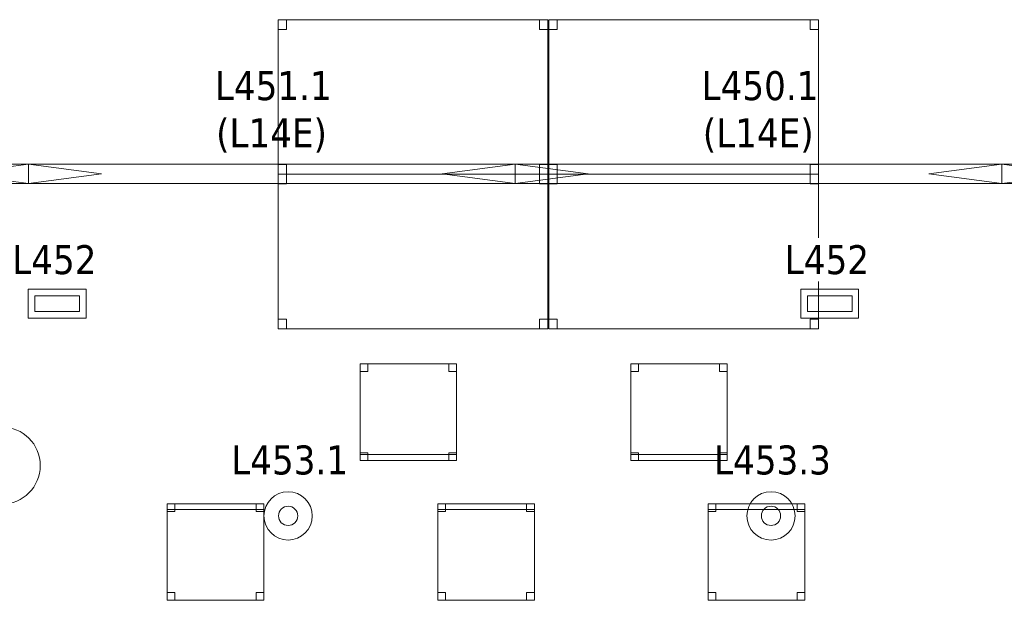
# Model space of a CAD drawing. Header units: metres. Extents: x 397.7 to 427.5, y 12.7 to 28.4.
# Tile 119 of 133: x 410.8 to 415.9, y 17.1 to 20.1. Entities that reach past the tile are written whole.
import ezdxf

# ---------------------------------------------------------------- set-up
doc = ezdxf.new("R2010")
doc.units = ezdxf.units.M
for name, color, linetype, lineweight in [('02_MOBILIARIO', 7, 'Continuous', 18), ('A-COLS-____-MCUT', 7, 'Continuous', 18), ('A-COLS-____-OTLN', 7, 'Continuous', 18), ('A-DETL-____-MBND', 7, 'Continuous', 18), ('A-DETL-GENF-OTLN', 7, 'Continuous', 18), ('E-LITE-____-IDEN', 7, 'Continuous', 30), ('E-LITE-EQPM-IDEN', 7, 'Continuous', 30)]:
    doc.layers.add(name, color=color, linetype=linetype, lineweight=lineweight)
doc.styles.add('Tahoma_4', font='tahoma.ttf', dxfattribs={"height": 0.15})

# ---------------------------------------------------------------- blocks, each defined once
blk = doc.blocks.new('Family - Taula 140X80_P4-153792-07_ENLLUMENAT_P4')
at = {"layer": 'A-DETL-____-MBND', "color": 253, "true_color": 0xaaaaaa}
for p, q in [((0, 0.8001), (0.0437, 0.8001)), ((0, 0.7501), (0, 0.8001)), ((0.0437, 0.8001), (0, 0.8001)), ((0, 0.8001), (0, 0.7501)), ((0, 0.8001), (1.3973, 0.8001)), ((0, 0), (0, 0.8001)), ((1.3973, 0.8001), (0, 0.8001)), ((0, 0.8001), (0, 0)), ((0.0437, 0.8001), (0.0437, 0.7501)), ((0.0437, 0.7501), (0.0437, 0.8001)), ((1.3536, 0.8001), (1.3973, 0.8001)), ((1.3536, 0.7501), (1.3536, 0.8001)), ((1.3973, 0.8001), (1.3536, 0.8001)), ((1.3536, 0.8001), (1.3536, 0.7501)), ((1.3973, 0.8001), (1.3973, 0.7501)), ((1.3973, 0.7501), (1.3973, 0.8001)), ((1.3973, 0.8001), (1.3973, 0)), ((1.3973, 0), (1.3973, 0.8001)), ((0.0437, 0.7501), (0, 0.7501)), ((0, 0.7501), (0.0437, 0.7501)), ((1.3973, 0.7501), (1.3536, 0.7501)), ((1.3536, 0.7501), (1.3973, 0.7501)), ((0, 0.05), (0.0437, 0.05)), ((0, 0), (0, 0.05)), ((0.0437, 0.05), (0, 0.05)), ((0, 0.05), (0, 0)), ((0.0437, 0), (0, 0)), ((0, 0), (0.0437, 0)), ((0, 0), (1.3973, 0)), ((0.0437, 0.05), (0.0437, 0)), ((0.0437, 0), (0.0437, 0.05)), ((1.3536, 0.05), (1.3973, 0.05)), ((1.3536, 0), (1.3536, 0.05)), ((1.3973, 0.05), (1.3536, 0.05)), ((1.3536, 0.05), (1.3536, 0)), ((1.3973, 0), (1.3536, 0)), ((1.3536, 0), (1.3973, 0)), ((1.3973, 0.05), (1.3973, 0)), ((1.3973, 0), (1.3973, 0.05)), ((1.3973, 0), (0, 0))]:
    blk.add_line(p, q, dxfattribs=at)
blk = doc.blocks.new('Family - Cadira d_Oficina_P4-153876-07_ENLLUMENAT_P4')
at = {"layer": 'A-DETL-____-MBND', "color": 253, "true_color": 0xaaaaaa}
for p, q in [((0, 0), (0, 0.5)), ((0, 0.5), (0.5, 0.5)), ((0.5, 0.5), (0, 0.5)), ((0, 0.5), (0, 0)), ((0, 0.46), (0, 0.5)), ((0, 0.5), (0.04, 0.5)), ((0.04, 0.5), (0, 0.5)), ((0, 0.5), (0, 0.46)), ((0, 0.47), (0, 0.5)), ((0, 0.5), (0.5, 0.5)), ((0.5, 0.5), (0, 0.5)), ((0, 0.5), (0, 0.47)), ((0.5, 0.47), (0, 0.47)), ((0, 0.47), (0.5, 0.47)), ((0.04, 0.46), (0, 0.46)), ((0, 0.46), (0.04, 0.46)), ((0.04, 0.5), (0.04, 0.46)), ((0.04, 0.46), (0.04, 0.5)), ((0.46, 0.46), (0.46, 0.5)), ((0.46, 0.5), (0.5, 0.5)), ((0.5, 0.5), (0.46, 0.5)), ((0.46, 0.5), (0.46, 0.46)), ((0.5, 0.46), (0.46, 0.46)), ((0.46, 0.46), (0.5, 0.46)), ((0.5, 0.5), (0.5, 0.46)), ((0.5, 0.46), (0.5, 0.5)), ((0.5, 0.5), (0.5, 0)), ((0.5, 0), (0.5, 0.5)), ((0.5, 0.5), (0.5, 0.47)), ((0.5, 0.47), (0.5, 0.5)), ((0, 0), (0, 0.04)), ((0, 0.04), (0.04, 0.04)), ((0.04, 0.04), (0, 0.04)), ((0, 0.04), (0, 0)), ((0.5, 0), (0, 0)), ((0, 0), (0.5, 0)), ((0.04, 0), (0, 0)), ((0, 0), (0.04, 0)), ((0.04, 0.04), (0.04, 0)), ((0.04, 0), (0.04, 0.04)), ((0.46, 0), (0.46, 0.04)), ((0.46, 0.04), (0.5, 0.04)), ((0.5, 0.04), (0.46, 0.04)), ((0.46, 0.04), (0.46, 0)), ((0.5, 0), (0.46, 0)), ((0.46, 0), (0.5, 0)), ((0.5, 0.04), (0.5, 0)), ((0.5, 0), (0.5, 0.04))]:
    blk.add_line(p, q, dxfattribs=at)
blk = doc.blocks.new('Family - Pilar P4-153975-07_ENLLUMENAT_P4')
at = {"layer": 'A-COLS-____-MCUT', "color": 253, "true_color": 0xaaaaaa}
for start, end in [(360, 180), (180, 360)]:
    blk.add_arc((0.2, 0.2), 0.2, start, end, dxfattribs=at)
at = {"layer": 'A-COLS-____-OTLN', "color": 253, "true_color": 0xaaaaaa}
for start, end in [(360, 180), (180, 360)]:
    blk.add_arc((0.2, 0.2), 0.2, start, end, dxfattribs=at)
blk = doc.blocks.new('Family - Cadira d_Oficina_P4-154031-07_ENLLUMENAT_P4')
at = {"layer": 'A-DETL-____-MBND', "color": 253, "true_color": 0xaaaaaa}
for p, q in [((0, 0.5), (0.5, 0.5)), ((0, 0), (0, 0.5)), ((0.5, 0.5), (0, 0.5)), ((0, 0.5), (0, 0)), ((0, 0.46), (0, 0.5)), ((0, 0.5), (0.04, 0.5)), ((0.04, 0.5), (0, 0.5)), ((0, 0.5), (0, 0.46)), ((0.04, 0.46), (0, 0.46)), ((0, 0.46), (0.04, 0.46)), ((0.04, 0.5), (0.04, 0.46)), ((0.04, 0.46), (0.04, 0.5)), ((0.46, 0.46), (0.46, 0.5)), ((0.46, 0.5), (0.5, 0.5)), ((0.5, 0.5), (0.46, 0.5)), ((0.46, 0.5), (0.46, 0.46)), ((0.5, 0.46), (0.46, 0.46)), ((0.46, 0.46), (0.5, 0.46)), ((0.5, 0.5), (0.5, 0)), ((0.5, 0), (0.5, 0.5)), ((0.5, 0.5), (0.5, 0.46)), ((0.5, 0.46), (0.5, 0.5)), ((0, 0), (0, 0.04)), ((0, 0.04), (0.04, 0.04)), ((0.04, 0.04), (0, 0.04)), ((0, 0.04), (0, 0)), ((0, 0), (0, 0.03)), ((0, 0.03), (0.5, 0.03)), ((0.5, 0.03), (0, 0.03)), ((0, 0.03), (0, 0)), ((0.5, 0), (0, 0)), ((0.04, 0), (0, 0)), ((0, 0), (0.04, 0)), ((0.04, 0.04), (0.04, 0)), ((0.04, 0), (0.04, 0.04)), ((0.46, 0), (0.46, 0.04)), ((0.46, 0.04), (0.5, 0.04)), ((0.5, 0.04), (0.46, 0.04)), ((0.46, 0.04), (0.46, 0)), ((0.5, 0), (0.46, 0)), ((0.5, 0.04), (0.5, 0)), ((0.5, 0), (0.5, 0.04)), ((0.5, 0.03), (0.5, 0)), ((0.5, 0), (0.5, 0.03)), ((0, 0), (0.5, 0)), ((0.5, 0), (0, 0)), ((0, 0), (0.5, 0)), ((0.46, 0), (0.5, 0))]:
    blk.add_line(p, q, dxfattribs=at)
blk = doc.blocks.new('Family - Cadira d_Oficina_P4-154238-07_ENLLUMENAT_P4')
at = {"layer": 'A-DETL-____-MBND', "color": 253, "true_color": 0xaaaaaa}
for p, q in [((0, 0), (0, 0.5)), ((0, 0.5), (0.5, 0.5)), ((0.5, 0.5), (0, 0.5)), ((0, 0.5), (0, 0)), ((0, 0.47), (0, 0.5)), ((0, 0.5), (0.5, 0.5)), ((0.5, 0.5), (0, 0.5)), ((0, 0.5), (0, 0.47)), ((0, 0.46), (0, 0.5)), ((0, 0.5), (0.04, 0.5)), ((0.04, 0.5), (0, 0.5)), ((0, 0.5), (0, 0.46)), ((0.5, 0.47), (0, 0.47)), ((0, 0.47), (0.5, 0.47)), ((0.04, 0.46), (0, 0.46)), ((0, 0.46), (0.04, 0.46)), ((0.04, 0.5), (0.04, 0.46)), ((0.04, 0.46), (0.04, 0.5)), ((0.46, 0.46), (0.46, 0.5)), ((0.46, 0.5), (0.5, 0.5)), ((0.5, 0.5), (0.46, 0.5)), ((0.46, 0.5), (0.46, 0.46)), ((0.5, 0.46), (0.46, 0.46)), ((0.46, 0.46), (0.5, 0.46)), ((0.5, 0.5), (0.5, 0.46)), ((0.5, 0.46), (0.5, 0.5)), ((0.5, 0.5), (0.5, 0)), ((0.5, 0), (0.5, 0.5)), ((0.5, 0.5), (0.5, 0.47)), ((0.5, 0.47), (0.5, 0.5)), ((0, 0), (0, 0.04)), ((0, 0.04), (0.04, 0.04)), ((0.04, 0.04), (0, 0.04)), ((0, 0.04), (0, 0)), ((0.5, 0), (0, 0)), ((0, 0), (0.5, 0)), ((0.04, 0), (0, 0)), ((0, 0), (0.04, 0)), ((0.04, 0.04), (0.04, 0)), ((0.04, 0), (0.04, 0.04)), ((0.46, 0), (0.46, 0.04)), ((0.46, 0.04), (0.5, 0.04)), ((0.5, 0.04), (0.46, 0.04)), ((0.46, 0.04), (0.46, 0)), ((0.5, 0), (0.46, 0)), ((0.46, 0), (0.5, 0)), ((0.5, 0.04), (0.5, 0)), ((0.5, 0), (0.5, 0.04))]:
    blk.add_line(p, q, dxfattribs=at)
blk = doc.blocks.new('Family - Taula 140X80_P4-154322-07_ENLLUMENAT_P4')
at = {"layer": 'A-DETL-____-MBND', "color": 253, "true_color": 0xaaaaaa}
for p, q in [((0, 0.8001), (1.3973, 0.8001)), ((0, 0), (0, 0.8001)), ((1.3973, 0.8001), (0, 0.8001)), ((0, 0.8001), (0, 0)), ((0, 0.8001), (0.0437, 0.8001)), ((0, 0.7501), (0, 0.8001)), ((0.0437, 0.8001), (0, 0.8001)), ((0, 0.8001), (0, 0.7501)), ((0.0437, 0.8001), (0.0437, 0.7501)), ((0.0437, 0.7501), (0.0437, 0.8001)), ((1.3536, 0.8001), (1.3973, 0.8001)), ((1.3536, 0.7501), (1.3536, 0.8001)), ((1.3973, 0.8001), (1.3536, 0.8001)), ((1.3536, 0.8001), (1.3536, 0.7501)), ((1.3973, 0.8001), (1.3973, 0.7501)), ((1.3973, 0.7501), (1.3973, 0.8001)), ((1.3973, 0.8001), (1.3973, 0)), ((1.3973, 0), (1.3973, 0.8001)), ((0.0437, 0.7501), (0, 0.7501)), ((0, 0.7501), (0.0437, 0.7501)), ((1.3973, 0.7501), (1.3536, 0.7501)), ((1.3536, 0.7501), (1.3973, 0.7501)), ((0, 0.05), (0.0437, 0.05)), ((0, 0), (0, 0.05)), ((0.0437, 0.05), (0, 0.05)), ((0, 0.05), (0, 0)), ((0.0437, 0), (0, 0)), ((0, 0), (0.0437, 0)), ((0, 0), (1.3973, 0)), ((0.0437, 0.05), (0.0437, 0)), ((0.0437, 0), (0.0437, 0.05)), ((1.3536, 0.05), (1.3973, 0.05)), ((1.3536, 0), (1.3536, 0.05)), ((1.3973, 0.05), (1.3536, 0.05)), ((1.3536, 0.05), (1.3536, 0)), ((1.3973, 0), (1.3536, 0)), ((1.3536, 0), (1.3973, 0)), ((1.3973, 0.05), (1.3973, 0)), ((1.3973, 0), (1.3973, 0.05)), ((1.3973, 0), (0, 0))]:
    blk.add_line(p, q, dxfattribs=at)
blk = doc.blocks.new('Family - Taula 140X80_P4-154328-07_ENLLUMENAT_P4')
at = {"layer": 'A-DETL-____-MBND', "color": 253, "true_color": 0xaaaaaa}
for p, q in [((0, 0.7501), (0, 0.8001)), ((0, 0.8001), (0.0437, 0.8001)), ((0.0437, 0.8001), (0, 0.8001)), ((0, 0.8001), (0, 0.7501)), ((0, 0), (0, 0.8001)), ((0, 0.8001), (1.3973, 0.8001)), ((1.3973, 0.8001), (0, 0.8001)), ((0, 0.8001), (0, 0)), ((0.0437, 0.8001), (0.0437, 0.7501)), ((0.0437, 0.7501), (0.0437, 0.8001)), ((1.3536, 0.7501), (1.3536, 0.8001)), ((1.3536, 0.8001), (1.3973, 0.8001)), ((1.3973, 0.8001), (1.3536, 0.8001)), ((1.3536, 0.8001), (1.3536, 0.7501)), ((1.3973, 0.8001), (1.3973, 0.7501)), ((1.3973, 0.7501), (1.3973, 0.8001)), ((1.3973, 0.8001), (1.3973, 0)), ((1.3973, 0), (1.3973, 0.8001)), ((0.0437, 0.7501), (0, 0.7501)), ((0, 0.7501), (0.0437, 0.7501)), ((1.3973, 0.7501), (1.3536, 0.7501)), ((1.3536, 0.7501), (1.3973, 0.7501)), ((0, 0), (0, 0.05)), ((0, 0.05), (0.0437, 0.05)), ((0.0437, 0.05), (0, 0.05)), ((0, 0.05), (0, 0)), ((0.0437, 0), (0, 0)), ((0, 0), (0.0437, 0)), ((1.3973, 0), (0, 0)), ((0, 0), (1.3973, 0)), ((0.0437, 0.05), (0.0437, 0)), ((0.0437, 0), (0.0437, 0.05)), ((1.3536, 0), (1.3536, 0.05)), ((1.3536, 0.05), (1.3973, 0.05)), ((1.3973, 0.05), (1.3536, 0.05)), ((1.3536, 0.05), (1.3536, 0)), ((1.3973, 0), (1.3536, 0)), ((1.3536, 0), (1.3973, 0)), ((1.3973, 0.05), (1.3973, 0)), ((1.3973, 0), (1.3973, 0.05))]:
    blk.add_line(p, q, dxfattribs=at)
blk = doc.blocks.new('Family - Cadira d_Oficina_P4-154434-07_ENLLUMENAT_P4')
at = {"layer": 'A-DETL-____-MBND', "color": 253, "true_color": 0xaaaaaa}
for p, q in [((0, 0.46), (0, 0.5)), ((0, 0.5), (0.04, 0.5)), ((0.04, 0.5), (0, 0.5)), ((0, 0.5), (0, 0.46)), ((0, 0.47), (0, 0.5)), ((0, 0.5), (0.5, 0.5)), ((0.5, 0.5), (0, 0.5)), ((0, 0.5), (0, 0.47)), ((0, 0), (0, 0.5)), ((0, 0.5), (0.5, 0.5)), ((0.5, 0.5), (0, 0.5)), ((0, 0.5), (0, 0)), ((0.5, 0.47), (0, 0.47)), ((0, 0.47), (0.5, 0.47)), ((0.04, 0.46), (0, 0.46)), ((0, 0.46), (0.04, 0.46)), ((0.04, 0.5), (0.04, 0.46)), ((0.04, 0.46), (0.04, 0.5)), ((0.46, 0.46), (0.46, 0.5)), ((0.46, 0.5), (0.5, 0.5)), ((0.5, 0.5), (0.46, 0.5)), ((0.46, 0.5), (0.46, 0.46)), ((0.5, 0.46), (0.46, 0.46)), ((0.46, 0.46), (0.5, 0.46)), ((0.5, 0.5), (0.5, 0.46)), ((0.5, 0.46), (0.5, 0.5)), ((0.5, 0.5), (0.5, 0.47)), ((0.5, 0.47), (0.5, 0.5)), ((0.5, 0.5), (0.5, 0)), ((0.5, 0), (0.5, 0.5)), ((0, 0), (0, 0.04)), ((0, 0.04), (0.04, 0.04)), ((0.04, 0.04), (0, 0.04)), ((0, 0.04), (0, 0)), ((0.04, 0), (0, 0)), ((0, 0), (0.04, 0)), ((0.5, 0), (0, 0)), ((0, 0), (0.5, 0)), ((0.04, 0.04), (0.04, 0)), ((0.04, 0), (0.04, 0.04)), ((0.46, 0), (0.46, 0.04)), ((0.46, 0.04), (0.5, 0.04)), ((0.5, 0.04), (0.46, 0.04)), ((0.46, 0.04), (0.46, 0)), ((0.5, 0), (0.46, 0)), ((0.46, 0), (0.5, 0)), ((0.5, 0.04), (0.5, 0)), ((0.5, 0), (0.5, 0.04))]:
    blk.add_line(p, q, dxfattribs=at)
blk = doc.blocks.new('Family - Taula 140X80_P4-154509-07_ENLLUMENAT_P4')
at = {"layer": 'A-DETL-____-MBND', "color": 253, "true_color": 0xaaaaaa}
for p, q in [((0, 0), (0, 0.8001)), ((0, 0.8001), (1.3973, 0.8001)), ((1.3973, 0.8001), (0, 0.8001)), ((0, 0.8001), (0, 0)), ((0, 0.7501), (0, 0.8001)), ((0, 0.8001), (0.0437, 0.8001)), ((0.0437, 0.8001), (0, 0.8001)), ((0, 0.8001), (0, 0.7501)), ((0.0437, 0.8001), (0.0437, 0.7501)), ((0.0437, 0.7501), (0.0437, 0.8001)), ((1.3536, 0.7501), (1.3536, 0.8001)), ((1.3536, 0.8001), (1.3973, 0.8001)), ((1.3973, 0.8001), (1.3536, 0.8001)), ((1.3536, 0.8001), (1.3536, 0.7501)), ((1.3973, 0.8001), (1.3973, 0)), ((1.3973, 0), (1.3973, 0.8001)), ((1.3973, 0.8001), (1.3973, 0.7501)), ((1.3973, 0.7501), (1.3973, 0.8001)), ((0.0437, 0.7501), (0, 0.7501)), ((0, 0.7501), (0.0437, 0.7501)), ((1.3973, 0.7501), (1.3536, 0.7501)), ((1.3536, 0.7501), (1.3973, 0.7501)), ((0, 0), (0, 0.05)), ((0, 0.05), (0.0437, 0.05)), ((0.0437, 0.05), (0, 0.05)), ((0, 0.05), (0, 0)), ((1.3973, 0), (0, 0)), ((0, 0), (1.3973, 0)), ((0.0437, 0), (0, 0)), ((0, 0), (0.0437, 0)), ((0.0437, 0.05), (0.0437, 0)), ((0.0437, 0), (0.0437, 0.05)), ((1.3536, 0), (1.3536, 0.05)), ((1.3536, 0.05), (1.3973, 0.05)), ((1.3973, 0.05), (1.3536, 0.05)), ((1.3536, 0.05), (1.3536, 0)), ((1.3973, 0), (1.3536, 0)), ((1.3536, 0), (1.3973, 0)), ((1.3973, 0.05), (1.3973, 0)), ((1.3973, 0), (1.3973, 0.05))]:
    blk.add_line(p, q, dxfattribs=at)
blk = doc.blocks.new('Family - Cadira d_Oficina_P4-154521-07_ENLLUMENAT_P4')
at = {"layer": 'A-DETL-____-MBND', "color": 253, "true_color": 0xaaaaaa}
for p, q in [((0, 0.46), (0, 0.5)), ((0, 0.5), (0.04, 0.5)), ((0.04, 0.5), (0, 0.5)), ((0, 0.5), (0, 0.46)), ((0, 0.5), (0.5, 0.5)), ((0, 0), (0, 0.5)), ((0.5, 0.5), (0, 0.5)), ((0, 0.5), (0, 0)), ((0.04, 0.46), (0, 0.46)), ((0, 0.46), (0.04, 0.46)), ((0.04, 0.5), (0.04, 0.46)), ((0.04, 0.46), (0.04, 0.5)), ((0.46, 0.46), (0.46, 0.5)), ((0.46, 0.5), (0.5, 0.5)), ((0.5, 0.5), (0.46, 0.5)), ((0.46, 0.5), (0.46, 0.46)), ((0.5, 0.46), (0.46, 0.46)), ((0.46, 0.46), (0.5, 0.46)), ((0.5, 0.5), (0.5, 0)), ((0.5, 0), (0.5, 0.5)), ((0.5, 0.5), (0.5, 0.46)), ((0.5, 0.46), (0.5, 0.5)), ((0, 0), (0, 0.04)), ((0, 0.04), (0.04, 0.04)), ((0.04, 0.04), (0, 0.04)), ((0, 0.04), (0, 0)), ((0, 0), (0, 0.03)), ((0, 0.03), (0.5, 0.03)), ((0.5, 0.03), (0, 0.03)), ((0, 0.03), (0, 0)), ((0.5, 0), (0, 0)), ((0.04, 0), (0, 0)), ((0, 0), (0.04, 0)), ((0.04, 0.04), (0.04, 0)), ((0.04, 0), (0.04, 0.04)), ((0.46, 0), (0.46, 0.04)), ((0.46, 0.04), (0.5, 0.04)), ((0.5, 0.04), (0.46, 0.04)), ((0.46, 0.04), (0.46, 0)), ((0.5, 0), (0.46, 0)), ((0.5, 0.04), (0.5, 0)), ((0.5, 0), (0.5, 0.04)), ((0.5, 0.03), (0.5, 0)), ((0.5, 0), (0.5, 0.03)), ((0.5, 0), (0, 0)), ((0, 0), (0.5, 0)), ((0, 0), (0.5, 0)), ((0.46, 0), (0.5, 0))]:
    blk.add_line(p, q, dxfattribs=at)
blk = doc.blocks.new('LONDR55-XX_ZZ-ARQ-CAA-M3D-Londres55_ifc-1-07_ENLLUMENAT_P4')
at = {"layer": '02_MOBILIARIO', "color": 253, "lineweight": 18, "true_color": 0xaaaaaa}
for name, p in [('Family - Taula 140X80_P4-154322-07_ENLLUMENAT_P4', (412.1645, 19.3086)), ('Family - Taula 140X80_P4-153792-07_ENLLUMENAT_P4', (413.5657, 19.3086)), ('Family - Taula 140X80_P4-154509-07_ENLLUMENAT_P4', (412.1645, 18.5085)), ('Family - Taula 140X80_P4-154328-07_ENLLUMENAT_P4', (413.5657, 18.5085)), ('Family - Cadira d_Oficina_P4-154031-07_ENLLUMENAT_P4', (412.5892, 17.8263)), ('Family - Cadira d_Oficina_P4-154521-07_ENLLUMENAT_P4', (413.9904, 17.8263)), ('Family - Cadira d_Oficina_P4-154434-07_ENLLUMENAT_P4', (411.5905, 17.1018)), ('Family - Cadira d_Oficina_P4-153876-07_ENLLUMENAT_P4', (412.9917, 17.1018)), ('Family - Cadira d_Oficina_P4-154238-07_ENLLUMENAT_P4', (414.3917, 17.1018))]:
    blk.add_blockref(name, p, dxfattribs=at)
at = {"layer": 'A-COLS-____-OTLN', "color": 253, "lineweight": 18, "true_color": 0xaaaaaa}
blk.add_blockref('Family - Pilar P4-153975-07_ENLLUMENAT_P4', (410.5337, 17.5995), dxfattribs=at)
blk = doc.blocks.new('ZYR_06_02_02 Down Superficie - L 03-326956-07_ENLLUMENAT_P4')
at = {"layer": 'A-DETL-GENF-OTLN', "color": 92, "true_color": 0x00c400}
for radius in [0.125, 0.05]:
    blk.add_circle((0, 0), radius, dxfattribs=at)
blk = doc.blocks.new('ZYR_06_02_05 LLuminària Suspesa - L 14 E-850698-07_ENLLUMENAT_P4')
at = {"layer": 'A-DETL-GENF-OTLN', "color": 92, "true_color": 0x00c400}
for p, q in [((-1.26, 0.05), (1.26, 0.05)), ((-1.26, -0.05), (-1.26, 0.05)), ((-1.26, 0.05), (-0.882, 0)), ((-0.882, 0), (-1.26, -0.05)), ((0.882, 0), (1.26, 0.05)), ((0.882, 0), (1.26, -0.05)), ((1.26, 0.05), (1.26, -0.05)), ((1.26, -0.05), (-1.26, -0.05))]:
    blk.add_line(p, q, dxfattribs=at)
blk = doc.blocks.new('ZYR_06_03 Emer Sostre Rect - 01 Emergencia Superficie 01-829055-07_ENLLUMENAT_P4')
at = {"layer": 'A-DETL-GENF-OTLN', "color": 6, "true_color": 0xff00ff}
for p, q in [((-0.15, 0.075), (0.15, 0.075)), ((-0.15, -0.075), (-0.15, 0.075)), ((0.15, 0.075), (0.15, -0.075)), ((-0.1157, 0.0407), (0.1157, 0.0407)), ((-0.1157, -0.0407), (-0.1157, 0.0407)), ((0.1157, 0.0407), (0.1157, -0.0407)), ((0.1157, -0.0407), (-0.1157, -0.0407)), ((0.15, -0.075), (-0.15, -0.075))]:
    blk.add_line(p, q, dxfattribs=at)

msp = doc.modelspace()

# ---------------------------------------------------------------- block references
at = {"lineweight": 5}
msp.add_blockref('LONDR55-XX_ZZ-ARQ-CAA-M3D-Londres55_ifc-1-07_ENLLUMENAT_P4', (0, 0), dxfattribs=at)
at = {"layer": 'A-DETL-GENF-OTLN', "color": 92, "true_color": 0x00c400}
for name, p in [('ZYR_06_02_05 LLuminària Suspesa - L 14 E-850698-07_ENLLUMENAT_P4', (409.6124, 19.31)), ('ZYR_06_02_05 LLuminària Suspesa - L 14 E-850698-07_ENLLUMENAT_P4', (412.1324, 19.31)), ('ZYR_06_02_05 LLuminària Suspesa - L 14 E-850698-07_ENLLUMENAT_P4', (414.6524, 19.31)), ('ZYR_06_02_05 LLuminària Suspesa - L 14 E-850698-07_ENLLUMENAT_P4', (417.1724, 19.31)), ('ZYR_06_02_02 Down Superficie - L 03-326956-07_ENLLUMENAT_P4', (412.2168, 17.5391)), ('ZYR_06_02_02 Down Superficie - L 03-326956-07_ENLLUMENAT_P4', (414.7168, 17.5391))]:
    msp.add_blockref(name, p, dxfattribs=at)
at = {"layer": 'A-DETL-GENF-OTLN', "color": 6, "true_color": 0xff00ff}
for p in [(411.0206, 18.6381), (415.0206, 18.6381)]:
    msp.add_blockref('ZYR_06_03 Emer Sostre Rect - 01 Emergencia Superficie 01-829055-07_ENLLUMENAT_P4', p, dxfattribs=at)

# ---------------------------------------------------------------- texts
at = {"layer": 'E-LITE-EQPM-IDEN', "char_height": 0.15, "attachment_point": 1, "style": 'Tahoma_4'}
for s, insert, width in [('L451.1', (411.8374, 19.8421), 0.721519), ('L450.1', (414.3574, 19.8421), 0.721519), ('(L14E)', (411.844, 19.5973), 0.705485), ('(L14E)', (414.364, 19.5973), 0.705485), ('L453.1', (411.9218, 17.9037), 0.721519), ('L453.3', (414.4218, 17.9037), 0.721519)]:
    msp.add_mtext(s, dxfattribs=dict(at, insert=insert, width=width))

# ---------------------------------------------------------------- next in the draw order: texts
at = {"layer": 'E-LITE-____-IDEN', "char_height": 0.15, "width": 0.517088, "attachment_point": 1, "style": 'Tahoma_4', "bg_fill": 3, "box_fill_scale": 1.25, "bg_fill_color": 256, "bg_fill_true_color": 13158600, "bg_fill_transparency": 0}
for insert in [(410.788, 18.9411), (414.788, 18.9411)]:
    msp.add_mtext('L452', dxfattribs=dict(at, insert=insert))

doc.saveas('drawing.dxf')
